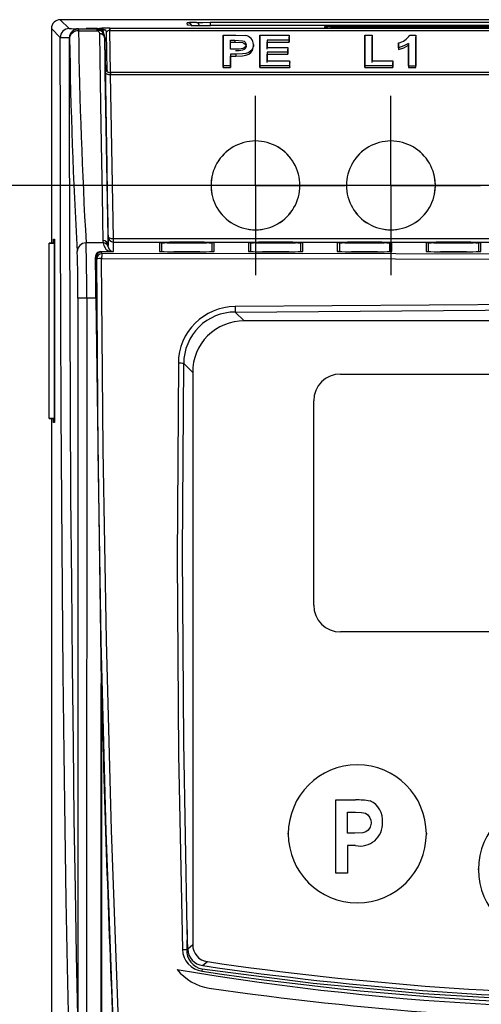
# Model space of a CAD drawing. Header units: millimetres. Extents: x 0 to 838, y 0 to 648.
# Tile 4 of 45: x 65 to 91, y 254 to 309. Entities that reach past the tile are written whole.
import ezdxf

# ---------------------------------------------------------------- set-up
doc = ezdxf.new("R2010")
doc.units = ezdxf.units.MM
doc.header["$LTSCALE"] = 3
doc.linetypes.add('CENTERX2', pattern=[20.32, 12.7, -2.54, 2.54, -2.54])
doc.layers.add('CENTER', color=40, linetype='CENTERX2')
doc.layers.add('DIMENSIONS', color=140, linetype='Continuous', lineweight=25)
doc.styles.add('SLDTEXTSTYLE0', font='TXT', dxfattribs={"width": 0.7})
doc.dimstyles.new('SLDDIMSTYLE0', dxfattribs={"dimtxt": 6.474023, "dimasz": 9.906, "dimexe": 0, "dimexo": 0.0625, "dimgap": 1.618506, "dimtad": 0, "dimtih": 1, "dimtoh": 1, "dimrnd": 1e-09, "dimzin": 12, "dimdsep": 46, "dimtxsty": 'SLDTEXTSTYLE0', "dimsah": 1, "dimcen": 0.09, "dimadec": 0, "dimazin": 3, "dimtfac": 1, "dimtofl": 0, "dimtmove": 0, "dimatfit": 3, "dimfxl": 0, "dimfrac": 2, "dimtolj": 1, "dimtzin": 12, "dimarcsym": 0})

# ---------------------------------------------------------------- blocks, each defined once
blk = doc.blocks.new('_D')
at = {"layer": 'DIMENSIONS'}
for p, q in [((107.22, 299.76), (35.348, 299.76)), ((44.873, 299.76), (44.873, 216.689)), ((35.254, 204.951), (33.08, 204.951)), ((33.08, 204.951), (33.08, 194.661)), ((54.492, 204.951), (56.666, 204.951)), ((56.666, 204.951), (56.666, 194.661)), ((33.08, 194.661), (35.254, 194.661)), ((56.666, 194.661), (54.492, 194.661)), ((44.873, 110.141), (44.873, 193.212)), ((132.119, 110.141), (35.348, 110.141))]:
    blk.add_line(p, q, dxfattribs=at)
for points in [[(44.873, 299.76), (43.349, 289.854), (46.397, 289.854)], [(44.873, 110.141), (46.397, 120.047), (43.349, 120.047)]]:
    blk.add_solid(points, dxfattribs=at)
at = {"layer": 'DIMENSIONS', "char_height": 6.35, "attachment_point": 1, "style": 'SLDTEXTSTYLE0'}
for s, insert in [('189.6', (32.561, 214.586)), ('7.47', (35.254, 202.847))]:
    blk.add_mtext(s, dxfattribs=dict(at, insert=insert))
blk = doc.blocks.new('SW_CENTERMARKSYMBOL_0')
at = {"layer": 'CENTER', "color": 0}
for p, q in [((0, 2.54), (0, 5.04)), ((0, 0), (0, 2.54)), ((-2.54, 0), (-5.04, 0)), ((0, 0), (-2.54, 0)), ((0, 0), (0, -2.54)), ((0, 0), (2.54, 0)), ((2.54, 0), (5.04, 0)), ((0, -2.54), (0, -5.04))]:
    blk.add_line(p, q, dxfattribs=at)
blk = doc.blocks.new('SW_CENTERMARKSYMBOL_1')
at = {"layer": 'CENTER', "color": 0}
for p, q in [((0, 2.54), (0, 5.04)), ((0, 0), (0, 2.54)), ((-2.54, 0), (-5.04, 0)), ((0, 0), (-2.54, 0)), ((0, 0), (0, -2.54)), ((0, 0), (2.54, 0)), ((2.54, 0), (5.04, 0)), ((0, -2.54), (0, -5.04))]:
    blk.add_line(p, q, dxfattribs=at)
blk = doc.blocks.new('SW_CENTERMARKSYMBOL_2')
at = {"layer": 'CENTER', "color": 0}
for p, q in [((0, 2.54), (0, 5.04)), ((0, 0), (0, 2.54)), ((-2.54, 0), (-5.04, 0)), ((0, 0), (-2.54, 0)), ((0, 0), (0, -2.54)), ((0, 0), (2.54, 0)), ((2.54, 0), (5.04, 0)), ((0, -2.54), (0, -5.04))]:
    blk.add_line(p, q, dxfattribs=at)

msp = doc.modelspace()

# ---------------------------------------------------------------- linework, layer by layer
for p, q in [((66.99, 309.08), (67.49, 308.58)), ((135.929, 309.08), (66.99, 309.08)), ((66.49, 308.58), (66.49, 296.517)), ((66.99, 308.08), (66.49, 308.58)), ((67.999, 308.571), (68.013, 308.557)), ((68.013, 308.557), (68.013, 308.445)), ((68.013, 308.557), (68.987, 308.557)), ((68.013, 308.445), (69.111, 308.445)), ((68.44, 308.59), (69.187, 308.59)), ((68.44, 308.59), (68.44, 308.586)), ((69.085, 308.586), (68.44, 308.586)), ((68.987, 308.576), (69.085, 308.586)), ((68.987, 308.557), (68.987, 308.576)), ((69.552, 308.493), (69.347, 308.493)), ((69.769, 308.597), (69.777, 308.597)), ((69.774, 308.481), (69.777, 308.481)), ((69.777, 308.597), (133.116, 308.597)), ((69.777, 308.597), (69.777, 308.481)), ((69.817, 306.105), (69.777, 308.481)), ((69.777, 308.481), (133.116, 308.481)), ((74.139, 308.77), (74.131, 308.909)), ((75.428, 308.932), (119.081, 308.932)), ((75.428, 308.932), (75.428, 308.749)), ((119.071, 308.748), (75.438, 308.748)), ((81.873, 308.64), (81.87, 308.692)), ((82.668, 308.706), (96.601, 308.706)), ((96.597, 308.627), (82.673, 308.627)), ((67.505, 308.065), (67.505, 308.074)), ((67.505, 308.065), (67.513, 308.057)), ((69.487, 308.06), (69.487, 308.084)), ((69.511, 306.673), (69.487, 308.084)), ((69.619, 306.213), (69.582, 308.383)), ((76.151, 308.21), (76.146, 308.117)), ((76.146, 308.117), (76.146, 306.382)), ((76.151, 306.483), (76.151, 308.21)), ((76.151, 308.21), (76.874, 308.21)), ((76.562, 307.925), (76.809, 307.925)), ((76.562, 307.421), (76.562, 307.925)), ((76.567, 307.824), (76.562, 307.925)), ((76.809, 307.925), (76.809, 307.824)), ((76.874, 308.21), (77.404, 308.185)), ((78.22, 308.21), (78.215, 308.117)), ((78.215, 308.117), (78.215, 306.382)), ((78.22, 306.483), (78.22, 308.21)), ((78.22, 308.21), (79.858, 308.21)), ((79.858, 307.925), (78.631, 307.925)), ((78.631, 307.925), (78.631, 307.511)), ((78.631, 307.925), (78.636, 307.824)), ((79.858, 308.21), (79.858, 307.925)), ((79.858, 308.21), (79.863, 308.117)), ((79.858, 307.925), (79.863, 307.824)), ((79.863, 307.824), (79.863, 308.117)), ((84.122, 308.21), (84.117, 308.117)), ((84.117, 308.117), (84.117, 306.382)), ((84.122, 306.483), (84.122, 308.21)), ((84.122, 308.21), (84.533, 308.21)), ((84.533, 308.21), (84.533, 306.767)), ((84.533, 308.21), (84.538, 308.117)), ((84.538, 306.675), (84.538, 308.117)), ((86.65, 308.21), (86.987, 308.21)), ((86.987, 308.21), (86.987, 306.483)), ((86.987, 308.21), (86.992, 308.117)), ((86.992, 306.382), (86.992, 308.117)), ((76.842, 307.421), (76.562, 307.421)), ((76.567, 307.421), (76.567, 307.824)), ((76.567, 307.824), (76.809, 307.824)), ((77.864, 307.581), (77.854, 307.659)), ((77.859, 307.678), (77.864, 307.581)), ((78.631, 307.511), (79.788, 307.511)), ((78.636, 307.418), (78.636, 307.824)), ((78.636, 307.824), (79.863, 307.824)), ((79.788, 307.511), (79.788, 307.249)), ((79.788, 307.511), (79.793, 307.418)), ((79.793, 307.148), (79.793, 307.418)), ((86.015, 307.783), (86.01, 307.689)), ((86.01, 307.689), (86.01, 307.396)), ((86.015, 307.498), (86.01, 307.396)), ((86.015, 307.498), (86.015, 307.783)), ((86.576, 307.749), (86.571, 307.644)), ((86.571, 307.644), (86.571, 306.382)), ((86.576, 306.483), (86.576, 307.749)), ((76.562, 307.136), (76.562, 306.483)), ((76.562, 307.136), (76.567, 307.035)), ((76.871, 307.136), (76.562, 307.136)), ((76.567, 306.382), (76.567, 307.035)), ((76.567, 307.035), (76.871, 307.035)), ((76.871, 307.136), (76.871, 307.035)), ((79.788, 307.249), (78.631, 307.249)), ((78.631, 307.249), (78.631, 306.767)), ((78.631, 307.249), (78.636, 307.148)), ((78.631, 306.767), (79.893, 306.767)), ((78.636, 306.675), (78.636, 307.148)), ((78.636, 307.148), (79.793, 307.148)), ((79.788, 307.249), (79.793, 307.148)), ((79.893, 306.767), (79.893, 306.483)), ((79.893, 306.767), (79.898, 306.675)), ((84.533, 306.767), (85.69, 306.767)), ((85.69, 306.767), (85.69, 306.483)), ((85.69, 306.767), (85.695, 306.675)), ((69.517, 306.33), (69.511, 306.673)), ((76.146, 306.382), (76.151, 306.483)), ((76.146, 306.382), (76.567, 306.382)), ((76.562, 306.483), (76.151, 306.483)), ((76.562, 306.483), (76.567, 306.382)), ((78.215, 306.382), (78.22, 306.483)), ((78.215, 306.382), (79.898, 306.382)), ((79.893, 306.483), (78.22, 306.483)), ((79.893, 306.483), (79.898, 306.382)), ((79.898, 306.382), (79.898, 306.675)), ((84.117, 306.382), (84.122, 306.483)), ((84.117, 306.382), (85.695, 306.382)), ((85.69, 306.483), (84.122, 306.483)), ((85.69, 306.483), (85.695, 306.382)), ((85.695, 306.382), (85.695, 306.675)), ((86.576, 306.483), (86.571, 306.382)), ((86.571, 306.382), (86.992, 306.382)), ((86.576, 306.483), (86.987, 306.483)), ((86.992, 306.382), (86.987, 306.483)), ((69.68, 296.869), (69.52, 306.112)), ((133.076, 306.105), (69.817, 306.105)), ((69.98, 296.754), (69.82, 305.996)), ((69.82, 305.996), (133.073, 305.996)), ((69.68, 296.381), (69.68, 296.869)), ((66.627, 296.517), (66.36, 296.517)), ((66.36, 296.517), (66.36, 296.508)), ((66.36, 296.508), (66.644, 296.5)), ((66.36, 286.651), (66.36, 296.508)), ((66.611, 296.517), (66.611, 296.73)), ((66.611, 296.73), (66.663, 296.73)), ((66.623, 296.73), (66.623, 296.517)), ((66.627, 296.517), (66.644, 296.5)), ((66.644, 296.5), (66.644, 286.66)), ((66.663, 296.73), (66.663, 286.43)), ((69.396, 296.526), (68.44, 296.526)), ((69.38, 296.667), (69.396, 296.526)), ((69.688, 296.302), (69.68, 296.381)), ((69.98, 296.575), (69.98, 296.754)), ((117.814, 296.754), (69.98, 296.754)), ((69.98, 296.042), (69.98, 296.575)), ((69.98, 296.575), (118.081, 296.575)), ((72.575, 296.54), (72.575, 296.051)), ((72.71, 296.032), (72.71, 296.508)), ((74.846, 296.561), (73.373, 296.561)), ((73.373, 296.525), (73.373, 296.561)), ((73.373, 296.525), (74.846, 296.525)), ((74.846, 296.525), (74.846, 296.561)), ((75.509, 296.508), (75.509, 296.032)), ((75.644, 296.051), (75.644, 296.54)), ((77.575, 296.54), (77.575, 296.051)), ((77.71, 296.032), (77.71, 296.508)), ((79.846, 296.561), (78.373, 296.561)), ((78.373, 296.525), (78.373, 296.561)), ((78.373, 296.525), (79.846, 296.525)), ((79.846, 296.525), (79.846, 296.561)), ((80.509, 296.508), (80.509, 296.032)), ((80.644, 296.051), (80.644, 296.54)), ((82.575, 296.54), (82.575, 296.051)), ((82.71, 296.032), (82.71, 296.508)), ((84.846, 296.561), (83.373, 296.561)), ((83.373, 296.525), (83.373, 296.561)), ((83.373, 296.525), (84.846, 296.525)), ((84.846, 296.525), (84.846, 296.561)), ((85.509, 296.508), (85.509, 296.032)), ((85.644, 296.051), (85.644, 296.54)), ((87.575, 296.54), (87.575, 296.051)), ((87.71, 296.032), (87.71, 296.508)), ((89.846, 296.561), (88.373, 296.561)), ((88.373, 296.525), (88.373, 296.561)), ((88.373, 296.525), (89.846, 296.525)), ((89.846, 296.525), (89.846, 296.561)), ((90.509, 296.508), (90.509, 296.032)), ((90.644, 296.051), (90.644, 296.54)), ((68.985, 295.704), (68.968, 295.73)), ((69.038, 295.625), (68.985, 295.704)), ((69.285, 296.004), (69.261, 296.04)), ((69.261, 296.04), (69.742, 296.04)), ((69.338, 295.925), (69.285, 296.004)), ((74.844, 296.03), (73.375, 296.03)), ((73.375, 296.03), (74.844, 296.03)), ((73.375, 296.03), (73.375, 296.03)), ((74.844, 296.03), (74.844, 296.03)), ((79.844, 296.03), (78.375, 296.03)), ((78.375, 296.03), (79.844, 296.03)), ((78.375, 296.03), (78.375, 296.03)), ((79.844, 296.03), (79.844, 296.03)), ((84.844, 296.03), (83.375, 296.03)), ((83.375, 296.03), (84.844, 296.03)), ((83.375, 296.03), (83.375, 296.03)), ((84.844, 296.03), (84.844, 296.03)), ((89.844, 296.03), (88.375, 296.03)), ((88.375, 296.03), (89.844, 296.03)), ((88.375, 296.03), (88.375, 296.03)), ((89.844, 296.03), (89.844, 296.03)), ((67.977, 293.41), (67.977, 253.067)), ((68.476, 293.41), (67.977, 293.41)), ((68.476, 293.41), (68.472, 252.851)), ((68.99, 293.41), (68.476, 293.41)), ((68.99, 293.41), (69.285, 271.744)), ((76.837, 292.639), (77.336, 292.139)), ((125.583, 292.139), (77.336, 292.139)), ((73.935, 289.745), (74.439, 289.242)), ((74.439, 289.242), (74.439, 257.061)), ((82.75, 289.151), (116.75, 289.151)), ((81.25, 276.151), (81.25, 287.651)), ((66.644, 286.66), (66.36, 286.651)), ((66.36, 286.651), (66.36, 286.643)), ((66.36, 286.643), (66.627, 286.643)), ((66.49, 286.643), (66.49, 145.517)), ((66.611, 286.43), (66.611, 286.643)), ((66.663, 286.43), (66.611, 286.43)), ((66.623, 286.643), (66.623, 286.43)), ((66.644, 286.66), (66.627, 286.643)), ((116.75, 274.651), (82.75, 274.651)), ((69.285, 271.744), (69.303, 271.743)), ((69.285, 212.523), (69.285, 271.744)), ((69.303, 271.743), (69.303, 212.541)), ((82.499, 261.09), (82.499, 265.2)), ((82.499, 265.2), (83.606, 265.2)), ((83.139, 263.332), (83.139, 264.506)), ((83.139, 264.506), (83.507, 264.506)), ((79.816, 263.29), (79.772, 263.29)), ((83.557, 263.332), (83.139, 263.332)), ((87.628, 263.29), (87.584, 263.29)), ((83.602, 262.638), (83.139, 262.638)), ((83.139, 262.638), (83.139, 261.09)), ((83.139, 261.09), (82.499, 261.09)), ((90.516, 261.29), (90.472, 261.29)), ((74.13, 257.888), (74.107, 256.807)), ((74.157, 256.818), (74.13, 257.888)), ((74.439, 257.061), (74.157, 256.818)), ((75.265, 256.105), (75.01, 255.887)), ((74.981, 255.696), (74.962, 255.569))]:
    msp.add_line(p, q)
at = {"flags": 128}
for points in [[(68.987, 308.557), (69.176, 308.519), (69.296, 308.448)], [(69.111, 308.445), (69.062, 308.517), (68.987, 308.557)], [(69.487, 308.084), (69.419, 308.403), (69.375, 308.469), (69.303, 308.53), (69.205, 308.572), (69.085, 308.586)], [(69.111, 308.445), (69.169, 308.37), (69.187, 308.288)], [(69.187, 308.59), (69.369, 308.566), (69.552, 308.493)], [(69.582, 308.383), (69.574, 308.445), (69.552, 308.493)], [(74.357, 308.758), (74.195, 308.764), (74.139, 308.77)], [(74.65, 308.927), (75.018, 308.931), (75.428, 308.932)], [(82.007, 308.633), (81.907, 308.636), (81.873, 308.64)], [(82.189, 308.703), (82.415, 308.705), (82.668, 308.706)], [(67.468, 252.359), (67.396, 255.816), (67.329, 259.568), (67.267, 263.588), (67.211, 267.834), (67.161, 272.326), (67.117, 277.036), (67.078, 281.956), (67.047, 287.022), (67.022, 292.2), (67.005, 297.429), (66.994, 302.734), (66.99, 308.08)], [(67.977, 253.067), (67.906, 256.463), (67.84, 260.16), (67.779, 264.131), (67.724, 268.327), (67.674, 272.766), (67.63, 277.419), (67.592, 282.282), (67.561, 287.287), (67.537, 292.401), (67.519, 297.562), (67.509, 302.795), (67.505, 308.065)], [(69.187, 308.288), (69.233, 305.578), (69.273, 303.174), (69.308, 301.081), (69.337, 299.299), (69.361, 297.828), (69.38, 296.667)], [(69.487, 308.06), (69.532, 305.409), (69.571, 303.022), (69.606, 300.917), (69.636, 299.102), (69.661, 297.586), (69.68, 296.381)], [(76.809, 307.925), (77.241, 307.899), (77.327, 307.863), (77.398, 307.807), (77.436, 307.745), (77.449, 307.674)], [(76.809, 307.824), (77.234, 307.799), (77.322, 307.765), (77.392, 307.71), (77.432, 307.646), (77.444, 307.577)], [(77.449, 307.674), (77.437, 307.606), (77.401, 307.545), (77.339, 307.492), (77.253, 307.453), (77.05, 307.425), (76.842, 307.421)], [(77.444, 307.577), (77.432, 307.51), (77.396, 307.45), (77.334, 307.397), (77.249, 307.359), (77.048, 307.332), (76.842, 307.328)], [(77.859, 307.678), (77.801, 307.442), (77.714, 307.331), (77.591, 307.242), (77.43, 307.179), (77.247, 307.151), (76.871, 307.136)], [(76.871, 307.035), (77.249, 307.05), (77.433, 307.079), (77.595, 307.142), (77.719, 307.234), (77.805, 307.342), (77.864, 307.581)], [(86.01, 307.396), (86.313, 307.499), (86.571, 307.644)], [(86.576, 307.749), (86.318, 307.603), (86.015, 307.498)], [(69.511, 306.673), (69.541, 306.42), (69.619, 306.213)], [(69.52, 306.112), (69.518, 306.23), (69.517, 306.33)], [(69.52, 306.112), (69.527, 306.088), (69.544, 306.066), (69.572, 306.046), (69.609, 306.028), (69.654, 306.014), (69.706, 306.004), (69.762, 305.998), (69.82, 305.996)], [(69.817, 306.105), (69.819, 306.055), (69.82, 305.996)], [(69.98, 296.754), (69.866, 296.761), (69.769, 296.786), (69.703, 296.824), (69.68, 296.869)], [(73.373, 296.561), (73.142, 296.56), (72.931, 296.557)], [(73.005, 296.522), (73.181, 296.524), (73.373, 296.525)], [(75.289, 296.557), (75.078, 296.56), (74.846, 296.561)], [(74.846, 296.525), (75.039, 296.524), (75.214, 296.522)], [(78.373, 296.561), (78.142, 296.56), (77.931, 296.557)], [(78.005, 296.522), (78.181, 296.524), (78.373, 296.525)], [(80.289, 296.557), (80.078, 296.56), (79.846, 296.561)], [(79.846, 296.525), (80.039, 296.524), (80.214, 296.522)], [(83.373, 296.561), (83.142, 296.56), (82.931, 296.557)], [(83.005, 296.522), (83.181, 296.524), (83.373, 296.525)], [(85.289, 296.557), (85.078, 296.56), (84.846, 296.561)], [(84.846, 296.525), (85.039, 296.524), (85.214, 296.522)], [(88.373, 296.561), (88.142, 296.56), (87.931, 296.557)], [(88.005, 296.522), (88.181, 296.524), (88.373, 296.525)], [(90.289, 296.557), (90.078, 296.56), (89.846, 296.561)], [(89.846, 296.525), (90.039, 296.524), (90.214, 296.522)], [(118.942, 295.916), (102.41, 295.901), (85.861, 295.904), (69.338, 295.925)], [(72.575, 296.051), (72.596, 296.046), (72.659, 296.042)], [(72.678, 296.041), (72.675, 296.041), (72.659, 296.042)], [(75.541, 296.041), (75.544, 296.041), (75.56, 296.042)], [(75.56, 296.042), (75.623, 296.046), (75.644, 296.051)], [(75.644, 296.051), (75.627, 296.051), (75.619, 296.05)], [(77.575, 296.051), (77.596, 296.046), (77.659, 296.042)], [(77.678, 296.041), (77.675, 296.041), (77.659, 296.042)], [(80.541, 296.041), (80.544, 296.041), (80.56, 296.042)], [(80.56, 296.042), (80.623, 296.046), (80.644, 296.051)], [(80.644, 296.051), (80.627, 296.051), (80.619, 296.05)], [(82.575, 296.051), (82.596, 296.046), (82.659, 296.042)], [(82.678, 296.041), (82.675, 296.041), (82.659, 296.042)], [(85.541, 296.041), (85.544, 296.041), (85.56, 296.042)], [(85.56, 296.042), (85.623, 296.046), (85.644, 296.051)], [(85.644, 296.051), (85.627, 296.051), (85.619, 296.05)], [(87.575, 296.051), (87.596, 296.046), (87.659, 296.042)], [(87.678, 296.041), (87.675, 296.041), (87.659, 296.042)], [(90.541, 296.041), (90.544, 296.041), (90.56, 296.042)], [(90.56, 296.042), (90.623, 296.046), (90.644, 296.051)], [(90.644, 296.051), (90.627, 296.051), (90.619, 296.05)], [(69.963, 252.804), (69.578, 263.443), (69.295, 274.127), (69.114, 284.855), (69.038, 295.625)], [(69.317, 295.649), (85.849, 295.623), (102.399, 295.619), (118.939, 295.637)], [(70.257, 252.782), (69.868, 263.475), (69.582, 274.187), (69.398, 284.917), (69.317, 295.649)], [(125.961, 292.807), (109.595, 293.015), (93.209, 293.062), (76.823, 292.946)], [(76.837, 292.639), (93.233, 292.758), (109.547, 292.711), (125.941, 292.497)], [(73.631, 289.759), (73.567, 278.755), (73.643, 267.765), (73.862, 256.789)], [(74.13, 257.888), (73.932, 268.46), (73.868, 279.079), (73.935, 289.745)], [(83.507, 264.506), (83.527, 264.506), (83.607, 264.505), (83.927, 264.492), (84.152, 264.448), (84.29, 264.364), (84.392, 264.24), (84.461, 264.058), (84.473, 263.921)], [(84.473, 263.921), (84.473, 263.901), (84.467, 263.821), (84.425, 263.666), (84.315, 263.504), (84.171, 263.403), (84.007, 263.357), (83.557, 263.332)], [(74.981, 255.696), (81.216, 254.904), (87.404, 254.32), (93.638, 253.939)]]:
    msp.add_lwpolyline(points, dxfattribs=at)
at = {"color": 179, "linetype": 'Continuous', "lineweight": 18}
for centre in [(77.97, 299.76), (85.59, 299.76)]:
    msp.add_circle(centre, 2.5, dxfattribs=at)
for centre, radius, start, end in [((66.99, 308.58), 0.5, 89.998, 180.0027), ((67.49, 308.08), 0.5, 90.0204, 179.9803), ((67.905, 318.102), 9.531, 267.5051, 270.5631), ((68.011, 308.066), 0.506, 91.3843, 179.1203), ((68.013, 308.057), 0.5, 90.0204, 179.9797), ((67.971, 307.983), 0.464, 84.7687, 170.803), ((353.682, 312.713), 285.7, 180.85605, 183.24787), ((68.987, 308.076), 0.5, 1.0048, 90.0041), ((69.206, 308.295), 0.177, 59.4851, 122.5143), ((69.733, 288.256), 20.342, 89.8971, 91.5386), ((68.981, 308.052), 0.505, 0.9054, 51.5106), ((69.779, 308.234), 0.247, 91.1161, 142.796), ((68.548, 308.493), 1.226, 359.4224, 4.8896), ((74.566, 303.901), 5.027, 89.0464, 94.9633), ((74.131, 308.609), 0.3, 30.2566, 90.0029), ((75.333, 355.394), 46.647, 268.8013, 270.1296), ((74.593, 308.711), 0.224, 10.6533, 75.1736), ((82.138, 305.615), 3.088, 89.0411, 94.9686), ((81.87, 308.392), 0.3, 53.5289, 90.0015), ((82.608, 337.346), 28.719, 268.8016, 270.1292), ((82.175, 308.551), 0.152, 32.0309, 84.4409), ((67.516, 329.431), 21.357, 268.5881, 269.97), ((349.11, 312.047), 281.625, 180.8117, 183.25833), ((69.218, 308.018), 0.272, 8.9249, 96.5738), ((77.342, 307.671), 0.517, 0.7947, 83.1013), ((85.842, 308.725), 0.958, 280.4323, 327.4633), ((69.784, 306.374), 0.271, 189.4525, 276.9027), ((77.969, 299.76), 2.5, 89.9871, 270.0129), ((77.97, 299.76), 2.5, 269.9871, 90.0129), ((85.589, 299.76), 2.5, 89.9871, 270.0129), ((85.59, 299.76), 2.5, 269.9871, 90.0129), ((69.98, 296.875), 0.3, 181.0104, 270.0096), ((68.436, 296.031), 0.496, 89.5197, 178.968), ((-24.682, 293.88), 93.16, 359.71108, 1.62783), ((69.384, 296.371), 0.296, 1.8302, 90.8577), ((70.048, 296.625), 0.66, 188.5495, 242.3804), ((69.402, 296.232), 0.294, 13.7681, 91.2454), ((69.985, 296.342), 0.3, 187.6092, 269.0419), ((72.871, 294.134), 2.424, 88.5936, 97.0154), ((72.575, 296.24), 0.3, 63.2463, 90.0004), ((72.957, 294.48), 2.043, 88.6537, 96.9575), ((72.922, 296.441), 0.117, 44.1451, 85.673), ((75.297, 296.441), 0.117, 94.327, 135.8549), ((75.262, 294.476), 2.047, 83.0511, 91.3377), ((75.348, 294.13), 2.428, 82.9912, 91.3997), ((75.644, 296.24), 0.3, 89.9996, 116.7537), ((77.871, 294.134), 2.424, 88.5936, 97.0154), ((77.575, 296.24), 0.3, 63.2463, 90.0004), ((77.957, 294.48), 2.043, 88.6537, 96.9575), ((77.922, 296.441), 0.117, 44.1451, 85.673), ((80.297, 296.441), 0.117, 94.327, 135.8549), ((80.262, 294.476), 2.047, 83.0511, 91.3377), ((80.348, 294.13), 2.428, 82.9912, 91.3997), ((80.644, 296.24), 0.3, 89.9996, 116.7537), ((82.871, 294.134), 2.424, 88.5936, 97.0154), ((82.575, 296.24), 0.3, 63.2463, 90.0004), ((82.957, 294.48), 2.043, 88.6537, 96.9575), ((82.922, 296.441), 0.117, 44.1451, 85.673), ((85.297, 296.441), 0.117, 94.327, 135.8549), ((85.262, 294.476), 2.047, 83.0511, 91.3377), ((85.348, 294.13), 2.428, 82.9912, 91.3997), ((85.644, 296.24), 0.3, 89.9996, 116.7537), ((87.871, 294.134), 2.424, 88.5936, 97.0154), ((87.575, 296.24), 0.3, 63.2463, 90.0004), ((87.957, 294.48), 2.043, 88.6537, 96.9575), ((87.922, 296.441), 0.117, 44.1451, 85.673), ((90.297, 296.441), 0.117, 94.327, 135.8549), ((90.262, 294.476), 2.047, 83.0511, 91.3377), ((90.348, 294.13), 2.428, 82.9912, 91.3997), ((90.644, 296.24), 0.3, 89.9996, 116.7537), ((7.247, 293.884), 60.732, 359.55294, 2.03388), ((69.264, 295.743), 0.297, 90.6251, 182.5846), ((-85.941, 293.123), 154.931, 0.10627, 0.96405), ((69.285, 295.704), 0.3, 90.0252, 180.006), ((69.338, 295.625), 0.3, 90.0224, 179.9859), ((70.379, 295.709), 1.063, 168.2956, 183.2521), ((69.766, 305.469), 9.429, 269.8581, 271.3025), ((72.575, 295.751), 0.3, 82.1773, 90), ((73.287, 312.743), 16.713, 267.8463, 270.3008), ((74.932, 312.751), 16.721, 269.6998, 272.1531), ((77.575, 295.751), 0.3, 82.1773, 90), ((78.287, 312.743), 16.713, 267.8463, 270.3008), ((79.932, 312.751), 16.721, 269.6998, 272.1531), ((82.575, 295.751), 0.3, 82.1773, 90), ((83.287, 312.743), 16.713, 267.8463, 270.3008), ((84.932, 312.751), 16.721, 269.6998, 272.1531), ((87.575, 295.751), 0.3, 82.1773, 90), ((88.287, 312.743), 16.713, 267.8463, 270.3008), ((89.932, 312.751), 16.721, 269.6998, 272.1531), ((69.256, 294.726), 0.925, 86.1652, 103.6094), ((76.838, 289.739), 3.207, 90.2661, 179.6462), ((79.694, 292.923), 2.871, 179.5297, 185.6648), ((76.83, 289.744), 2.895, 89.8756, 179.9877), ((77.305, 289.273), 2.867, 89.3749, 180.6251), ((73.653, 286.964), 2.795, 84.206, 90.4622), ((82.75, 287.651), 1.5, 90, 180), ((82.75, 276.151), 1.5, 180, 270), ((1085.965, 296.451), 1016.963, 181.392207, 182.460992), ((83.7, 263.29), 3.884, 0, 180), ((83.713, 261.102), 4.099, 80.1361, 91.4912), ((83.957, 264.07), 1.165, 353.1865, 66.8634), ((94.4, 261.29), 3.884, 90, 180), ((83.865, 263.861), 1.251, 257.8528, 3.2404), ((83.7, 263.29), 3.884, 180, 0), ((94.4, 261.29), 3.884, 180, 0), ((75.397, 257.055), 0.958, 179.5953, 262.073), ((73.832, 258.871), 2.083, 270.8276, 277.5977), ((75.135, 256.83), 1.273, 181.8776, 262.2274), ((75.157, 256.733), 1.053, 176.0066, 260.3743), ((75.117, 256.841), 0.96, 181.3661, 263.5734), ((101.391, 433.965), 180.022, 261.57322, 278.46433), ((101.46, 434.979), 180.781, 261.66861, 270), ((99.647, 409.031), 155.564, 260.34846, 274.08226), ((75.76, 257.373), 2.778, 217.8401, 261.7089), ((101.382, 433.605), 179.986, 261.55932, 272.97453), ((101.46, 433.733), 181.001, 261.70894, 278.29106)]:
    msp.add_arc(centre, radius, start, end)

# ---------------------------------------------------------------- block references
at = {"layer": 'CENTER'}
for name, p in [('SW_CENTERMARKSYMBOL_2', (77.97, 299.76)), ('SW_CENTERMARKSYMBOL_1', (85.59, 299.76)), ('SW_CENTERMARKSYMBOL_0', (93.21, 299.76))]:
    msp.add_blockref(name, p, dxfattribs=at)

# ---------------------------------------------------------------- dimensions: what is measured, and where the dimension line sits
at = {"layer": 'DIMENSIONS'}
dim = msp.add_linear_dim(base=(44.873, 110.141), p1=(111.03, 299.76), p2=(135.929, 110.141), angle=90, dimstyle='SLDDIMSTYLE0', dxfattribs=at)
dim.commit()
dim.dimension.update_dxf_attribs({"geometry": '_D', "text_midpoint": (44.873, 204.951), "dimtype": 160})

doc.saveas('drawing.dxf')
